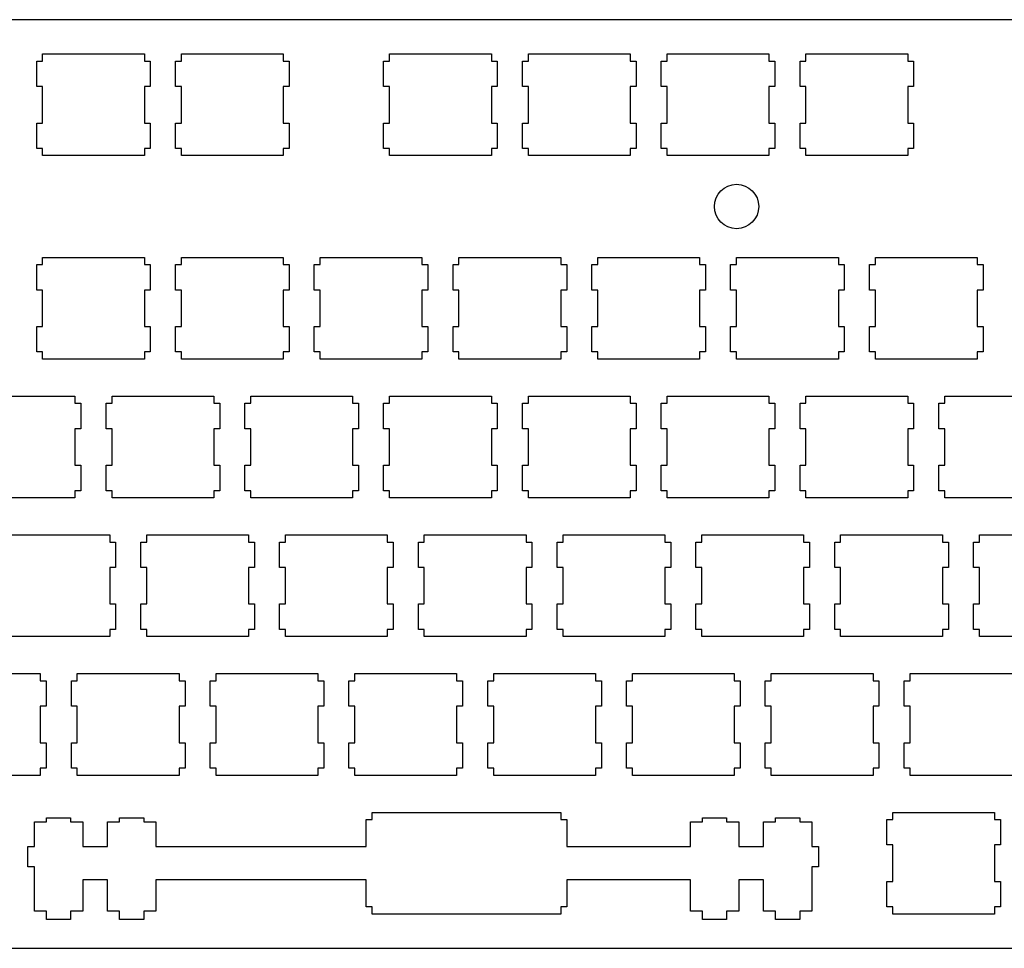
# Model space of a CAD drawing. Header units: inches. Extents: x -0.4 to 13.3, y 12 to 17.
# Tile 2 of 3: x 2.6 to 7.9, y 12 to 17. Entities that reach past the tile are written whole.
import ezdxf

# ---------------------------------------------------------------- set-up
doc = ezdxf.new("R2010")
doc.units = ezdxf.units.IN
doc.layers.add('BLACK', color=1, linetype='CONTINUOUS')

msp = doc.modelspace()

# ---------------------------------------------------------------- linework, layer by layer
at = {"layer": 'BLACK'}
for p, q in [((13.225, 16.995), (-0.275, 16.995)), ((2.693, 16.6336), (2.693, 16.7714)), ((2.693, 16.7714), (2.725, 16.7714)), ((2.725, 16.81), (3.275, 16.81)), ((2.725, 16.7714), (2.725, 16.81)), ((3.275, 16.81), (3.275, 16.7714)), ((3.275, 16.7714), (3.307, 16.7714)), ((3.307, 16.7714), (3.307, 16.6336)), ((3.443, 16.6336), (3.443, 16.7714)), ((3.443, 16.7714), (3.475, 16.7714)), ((3.475, 16.81), (4.025, 16.81)), ((3.475, 16.7714), (3.475, 16.81)), ((4.025, 16.81), (4.025, 16.7714)), ((4.025, 16.7714), (4.057, 16.7714)), ((4.057, 16.7714), (4.057, 16.6336)), ((4.568, 16.6336), (4.568, 16.7714)), ((4.568, 16.7714), (4.6, 16.7714)), ((4.6, 16.81), (5.15, 16.81)), ((4.6, 16.7714), (4.6, 16.81)), ((5.15, 16.81), (5.15, 16.7714)), ((5.15, 16.7714), (5.182, 16.7714)), ((5.182, 16.7714), (5.182, 16.6336)), ((5.318, 16.6336), (5.318, 16.7714)), ((5.318, 16.7714), (5.35, 16.7714)), ((5.35, 16.81), (5.9, 16.81)), ((5.35, 16.7714), (5.35, 16.81)), ((5.9, 16.81), (5.9, 16.7714)), ((5.9, 16.7714), (5.932, 16.7714)), ((5.932, 16.7714), (5.932, 16.6336)), ((6.068, 16.6336), (6.068, 16.7714)), ((6.068, 16.7714), (6.1, 16.7714)), ((6.1, 16.81), (6.65, 16.81)), ((6.1, 16.7714), (6.1, 16.81)), ((6.65, 16.81), (6.65, 16.7714)), ((6.65, 16.7714), (6.682, 16.7714)), ((6.682, 16.7714), (6.682, 16.6336)), ((6.818, 16.6336), (6.818, 16.7714)), ((6.818, 16.7714), (6.85, 16.7714)), ((6.85, 16.81), (7.4, 16.81)), ((6.85, 16.7714), (6.85, 16.81)), ((7.4, 16.81), (7.4, 16.7714)), ((7.4, 16.7714), (7.432, 16.7714)), ((7.432, 16.7714), (7.432, 16.6336)), ((2.725, 16.6336), (2.693, 16.6336)), ((2.725, 16.4364), (2.725, 16.6336)), ((3.307, 16.6336), (3.275, 16.6336)), ((3.275, 16.6336), (3.275, 16.4364)), ((3.475, 16.6336), (3.443, 16.6336)), ((3.475, 16.4364), (3.475, 16.6336)), ((4.057, 16.6336), (4.025, 16.6336)), ((4.025, 16.6336), (4.025, 16.4364)), ((4.6, 16.6336), (4.568, 16.6336)), ((4.6, 16.4364), (4.6, 16.6336)), ((5.182, 16.6336), (5.15, 16.6336)), ((5.15, 16.6336), (5.15, 16.4364)), ((5.35, 16.6336), (5.318, 16.6336)), ((5.35, 16.4364), (5.35, 16.6336)), ((5.932, 16.6336), (5.9, 16.6336)), ((5.9, 16.6336), (5.9, 16.4364)), ((6.1, 16.6336), (6.068, 16.6336)), ((6.1, 16.4364), (6.1, 16.6336)), ((6.682, 16.6336), (6.65, 16.6336)), ((6.65, 16.6336), (6.65, 16.4364)), ((6.85, 16.6336), (6.818, 16.6336)), ((6.85, 16.4364), (6.85, 16.6336)), ((7.432, 16.6336), (7.4, 16.6336)), ((7.4, 16.6336), (7.4, 16.4364)), ((2.693, 16.2986), (2.693, 16.4364)), ((2.693, 16.4364), (2.725, 16.4364)), ((3.275, 16.4364), (3.307, 16.4364)), ((3.307, 16.4364), (3.307, 16.2986)), ((3.443, 16.2986), (3.443, 16.4364)), ((3.443, 16.4364), (3.475, 16.4364)), ((4.025, 16.4364), (4.057, 16.4364)), ((4.057, 16.4364), (4.057, 16.2986)), ((4.568, 16.2986), (4.568, 16.4364)), ((4.568, 16.4364), (4.6, 16.4364)), ((5.15, 16.4364), (5.182, 16.4364)), ((5.182, 16.4364), (5.182, 16.2986)), ((5.318, 16.2986), (5.318, 16.4364)), ((5.318, 16.4364), (5.35, 16.4364)), ((5.9, 16.4364), (5.932, 16.4364)), ((5.932, 16.4364), (5.932, 16.2986)), ((6.068, 16.2986), (6.068, 16.4364)), ((6.068, 16.4364), (6.1, 16.4364)), ((6.65, 16.4364), (6.682, 16.4364)), ((6.682, 16.4364), (6.682, 16.2986)), ((6.818, 16.2986), (6.818, 16.4364)), ((6.818, 16.4364), (6.85, 16.4364)), ((7.4, 16.4364), (7.432, 16.4364)), ((7.432, 16.4364), (7.432, 16.2986)), ((2.725, 16.2986), (2.693, 16.2986)), ((2.725, 16.26), (2.725, 16.2986)), ((3.307, 16.2986), (3.275, 16.2986)), ((3.275, 16.2986), (3.275, 16.26)), ((3.475, 16.2986), (3.443, 16.2986)), ((3.475, 16.26), (3.475, 16.2986)), ((4.057, 16.2986), (4.025, 16.2986)), ((4.025, 16.2986), (4.025, 16.26)), ((4.6, 16.2986), (4.568, 16.2986)), ((4.6, 16.26), (4.6, 16.2986)), ((5.182, 16.2986), (5.15, 16.2986)), ((5.15, 16.2986), (5.15, 16.26)), ((5.35, 16.2986), (5.318, 16.2986)), ((5.35, 16.26), (5.35, 16.2986)), ((5.932, 16.2986), (5.9, 16.2986)), ((5.9, 16.2986), (5.9, 16.26)), ((6.1, 16.2986), (6.068, 16.2986)), ((6.1, 16.26), (6.1, 16.2986)), ((6.682, 16.2986), (6.65, 16.2986)), ((6.65, 16.2986), (6.65, 16.26)), ((6.85, 16.2986), (6.818, 16.2986)), ((6.85, 16.26), (6.85, 16.2986)), ((7.432, 16.2986), (7.4, 16.2986)), ((7.4, 16.2986), (7.4, 16.26)), ((3.275, 16.26), (2.725, 16.26)), ((4.025, 16.26), (3.475, 16.26)), ((5.15, 16.26), (4.6, 16.26)), ((5.9, 16.26), (5.35, 16.26)), ((6.65, 16.26), (6.1, 16.26)), ((7.4, 16.26), (6.85, 16.26)), ((2.725, 15.6714), (2.725, 15.71)), ((2.725, 15.71), (3.275, 15.71)), ((3.275, 15.71), (3.275, 15.6714)), ((3.475, 15.6714), (3.475, 15.71)), ((3.475, 15.71), (4.025, 15.71)), ((4.025, 15.71), (4.025, 15.6714)), ((4.225, 15.71), (4.775, 15.71)), ((4.225, 15.6714), (4.225, 15.71)), ((4.775, 15.71), (4.775, 15.6714)), ((4.975, 15.71), (5.525, 15.71)), ((4.975, 15.6714), (4.975, 15.71)), ((5.525, 15.71), (5.525, 15.6714)), ((5.725, 15.71), (6.275, 15.71)), ((5.725, 15.6714), (5.725, 15.71)), ((6.275, 15.71), (6.275, 15.6714)), ((6.475, 15.71), (7.025, 15.71)), ((6.475, 15.6714), (6.475, 15.71)), ((7.025, 15.71), (7.025, 15.6714)), ((7.225, 15.71), (7.775, 15.71)), ((7.225, 15.6714), (7.225, 15.71)), ((7.775, 15.71), (7.775, 15.6714)), ((2.693, 15.5336), (2.693, 15.6714)), ((2.693, 15.6714), (2.725, 15.6714)), ((3.275, 15.6714), (3.307, 15.6714)), ((3.307, 15.6714), (3.307, 15.5336)), ((3.443, 15.5336), (3.443, 15.6714)), ((3.443, 15.6714), (3.475, 15.6714)), ((4.025, 15.6714), (4.057, 15.6714)), ((4.057, 15.6714), (4.057, 15.5336)), ((4.193, 15.5336), (4.193, 15.6714)), ((4.193, 15.6714), (4.225, 15.6714)), ((4.775, 15.6714), (4.807, 15.6714)), ((4.807, 15.6714), (4.807, 15.5336)), ((4.943, 15.5336), (4.943, 15.6714)), ((4.943, 15.6714), (4.975, 15.6714)), ((5.525, 15.6714), (5.557, 15.6714)), ((5.557, 15.6714), (5.557, 15.5336)), ((5.693, 15.5336), (5.693, 15.6714)), ((5.693, 15.6714), (5.725, 15.6714)), ((6.275, 15.6714), (6.307, 15.6714)), ((6.307, 15.6714), (6.307, 15.5336)), ((6.443, 15.5336), (6.443, 15.6714)), ((6.443, 15.6714), (6.475, 15.6714)), ((7.025, 15.6714), (7.057, 15.6714)), ((7.057, 15.6714), (7.057, 15.5336)), ((7.193, 15.5336), (7.193, 15.6714)), ((7.193, 15.6714), (7.225, 15.6714)), ((7.775, 15.6714), (7.807, 15.6714)), ((7.807, 15.6714), (7.807, 15.5336)), ((2.725, 15.5336), (2.693, 15.5336)), ((2.725, 15.3364), (2.725, 15.5336)), ((3.307, 15.5336), (3.275, 15.5336)), ((3.275, 15.5336), (3.275, 15.3364)), ((3.475, 15.5336), (3.443, 15.5336)), ((3.475, 15.3364), (3.475, 15.5336)), ((4.057, 15.5336), (4.025, 15.5336)), ((4.025, 15.5336), (4.025, 15.3364)), ((4.225, 15.5336), (4.193, 15.5336)), ((4.225, 15.3364), (4.225, 15.5336)), ((4.807, 15.5336), (4.775, 15.5336)), ((4.775, 15.5336), (4.775, 15.3364)), ((4.975, 15.5336), (4.943, 15.5336)), ((4.975, 15.3364), (4.975, 15.5336)), ((5.557, 15.5336), (5.525, 15.5336)), ((5.525, 15.5336), (5.525, 15.3364)), ((5.725, 15.5336), (5.693, 15.5336)), ((5.725, 15.3364), (5.725, 15.5336)), ((6.307, 15.5336), (6.275, 15.5336)), ((6.275, 15.5336), (6.275, 15.3364)), ((6.475, 15.5336), (6.443, 15.5336)), ((6.475, 15.3364), (6.475, 15.5336)), ((7.057, 15.5336), (7.025, 15.5336)), ((7.025, 15.5336), (7.025, 15.3364)), ((7.225, 15.5336), (7.193, 15.5336)), ((7.225, 15.3364), (7.225, 15.5336)), ((7.807, 15.5336), (7.775, 15.5336)), ((7.775, 15.5336), (7.775, 15.3364)), ((2.693, 15.1986), (2.693, 15.3364)), ((2.693, 15.3364), (2.725, 15.3364)), ((3.275, 15.3364), (3.307, 15.3364)), ((3.307, 15.3364), (3.307, 15.1986)), ((3.443, 15.1986), (3.443, 15.3364)), ((3.443, 15.3364), (3.475, 15.3364)), ((4.025, 15.3364), (4.057, 15.3364)), ((4.057, 15.3364), (4.057, 15.1986)), ((4.193, 15.1986), (4.193, 15.3364)), ((4.193, 15.3364), (4.225, 15.3364)), ((4.775, 15.3364), (4.807, 15.3364)), ((4.807, 15.3364), (4.807, 15.1986)), ((4.943, 15.1986), (4.943, 15.3364)), ((4.943, 15.3364), (4.975, 15.3364)), ((5.525, 15.3364), (5.557, 15.3364)), ((5.557, 15.3364), (5.557, 15.1986)), ((5.693, 15.1986), (5.693, 15.3364)), ((5.693, 15.3364), (5.725, 15.3364)), ((6.275, 15.3364), (6.307, 15.3364)), ((6.307, 15.3364), (6.307, 15.1986)), ((6.443, 15.1986), (6.443, 15.3364)), ((6.443, 15.3364), (6.475, 15.3364)), ((7.025, 15.3364), (7.057, 15.3364)), ((7.057, 15.3364), (7.057, 15.1986)), ((7.193, 15.1986), (7.193, 15.3364)), ((7.193, 15.3364), (7.225, 15.3364)), ((7.775, 15.3364), (7.807, 15.3364)), ((7.807, 15.3364), (7.807, 15.1986)), ((2.725, 15.1986), (2.693, 15.1986)), ((2.725, 15.16), (2.725, 15.1986)), ((3.307, 15.1986), (3.275, 15.1986)), ((3.275, 15.1986), (3.275, 15.16)), ((3.475, 15.1986), (3.443, 15.1986)), ((3.475, 15.16), (3.475, 15.1986)), ((4.057, 15.1986), (4.025, 15.1986)), ((4.025, 15.1986), (4.025, 15.16)), ((4.225, 15.1986), (4.193, 15.1986)), ((4.225, 15.16), (4.225, 15.1986)), ((4.807, 15.1986), (4.775, 15.1986)), ((4.775, 15.1986), (4.775, 15.16)), ((4.975, 15.1986), (4.943, 15.1986)), ((4.975, 15.16), (4.975, 15.1986)), ((5.557, 15.1986), (5.525, 15.1986)), ((5.525, 15.1986), (5.525, 15.16)), ((5.725, 15.1986), (5.693, 15.1986)), ((5.725, 15.16), (5.725, 15.1986)), ((6.307, 15.1986), (6.275, 15.1986)), ((6.275, 15.1986), (6.275, 15.16)), ((6.475, 15.1986), (6.443, 15.1986)), ((6.475, 15.16), (6.475, 15.1986)), ((7.057, 15.1986), (7.025, 15.1986)), ((7.025, 15.1986), (7.025, 15.16)), ((7.225, 15.1986), (7.193, 15.1986)), ((7.225, 15.16), (7.225, 15.1986)), ((7.807, 15.1986), (7.775, 15.1986)), ((7.775, 15.1986), (7.775, 15.16)), ((3.275, 15.16), (2.725, 15.16)), ((4.025, 15.16), (3.475, 15.16)), ((4.775, 15.16), (4.225, 15.16)), ((5.525, 15.16), (4.975, 15.16)), ((6.275, 15.16), (5.725, 15.16)), ((7.025, 15.16), (6.475, 15.16)), ((7.775, 15.16), (7.225, 15.16)), ((2.35, 14.96), (2.9, 14.96)), ((2.9, 14.96), (2.9, 14.9214)), ((3.1, 14.96), (3.65, 14.96)), ((3.1, 14.9214), (3.1, 14.96)), ((3.65, 14.96), (3.65, 14.9214)), ((3.85, 14.96), (4.4, 14.96)), ((3.85, 14.9214), (3.85, 14.96)), ((4.4, 14.96), (4.4, 14.9214)), ((4.6, 14.96), (5.15, 14.96)), ((4.6, 14.9214), (4.6, 14.96)), ((5.15, 14.96), (5.15, 14.9214)), ((5.35, 14.96), (5.9, 14.96)), ((5.35, 14.9214), (5.35, 14.96)), ((5.9, 14.96), (5.9, 14.9214)), ((6.1, 14.96), (6.65, 14.96)), ((6.1, 14.9214), (6.1, 14.96)), ((6.65, 14.96), (6.65, 14.9214)), ((6.85, 14.96), (7.4, 14.96)), ((6.85, 14.9214), (6.85, 14.96)), ((7.4, 14.96), (7.4, 14.9214)), ((7.6, 14.96), (8.15, 14.96)), ((7.6, 14.9214), (7.6, 14.96)), ((2.9, 14.9214), (2.932, 14.9214)), ((2.932, 14.9214), (2.932, 14.7836)), ((3.068, 14.7836), (3.068, 14.9214)), ((3.068, 14.9214), (3.1, 14.9214)), ((3.65, 14.9214), (3.682, 14.9214)), ((3.682, 14.9214), (3.682, 14.7836)), ((3.818, 14.7836), (3.818, 14.9214)), ((3.818, 14.9214), (3.85, 14.9214)), ((4.4, 14.9214), (4.432, 14.9214)), ((4.432, 14.9214), (4.432, 14.7836)), ((4.568, 14.7836), (4.568, 14.9214)), ((4.568, 14.9214), (4.6, 14.9214)), ((5.15, 14.9214), (5.182, 14.9214)), ((5.182, 14.9214), (5.182, 14.7836)), ((5.318, 14.7836), (5.318, 14.9214)), ((5.318, 14.9214), (5.35, 14.9214)), ((5.9, 14.9214), (5.932, 14.9214)), ((5.932, 14.9214), (5.932, 14.7836)), ((6.068, 14.7836), (6.068, 14.9214)), ((6.068, 14.9214), (6.1, 14.9214)), ((6.65, 14.9214), (6.682, 14.9214)), ((6.682, 14.9214), (6.682, 14.7836)), ((6.818, 14.7836), (6.818, 14.9214)), ((6.818, 14.9214), (6.85, 14.9214)), ((7.4, 14.9214), (7.432, 14.9214)), ((7.432, 14.9214), (7.432, 14.7836)), ((7.568, 14.7836), (7.568, 14.9214)), ((7.568, 14.9214), (7.6, 14.9214)), ((2.932, 14.7836), (2.9, 14.7836)), ((2.9, 14.7836), (2.9, 14.5864)), ((3.1, 14.7836), (3.068, 14.7836)), ((3.1, 14.5864), (3.1, 14.7836)), ((3.682, 14.7836), (3.65, 14.7836)), ((3.65, 14.7836), (3.65, 14.5864)), ((3.85, 14.7836), (3.818, 14.7836)), ((3.85, 14.5864), (3.85, 14.7836)), ((4.432, 14.7836), (4.4, 14.7836)), ((4.4, 14.7836), (4.4, 14.5864)), ((4.6, 14.7836), (4.568, 14.7836)), ((4.6, 14.5864), (4.6, 14.7836)), ((5.182, 14.7836), (5.15, 14.7836)), ((5.15, 14.7836), (5.15, 14.5864)), ((5.35, 14.7836), (5.318, 14.7836)), ((5.35, 14.5864), (5.35, 14.7836)), ((5.932, 14.7836), (5.9, 14.7836)), ((5.9, 14.7836), (5.9, 14.5864)), ((6.1, 14.7836), (6.068, 14.7836)), ((6.1, 14.5864), (6.1, 14.7836)), ((6.682, 14.7836), (6.65, 14.7836)), ((6.65, 14.7836), (6.65, 14.5864)), ((6.85, 14.7836), (6.818, 14.7836)), ((6.85, 14.5864), (6.85, 14.7836)), ((7.432, 14.7836), (7.4, 14.7836)), ((7.4, 14.7836), (7.4, 14.5864)), ((7.6, 14.7836), (7.568, 14.7836)), ((7.6, 14.5864), (7.6, 14.7836)), ((2.9, 14.5864), (2.932, 14.5864)), ((2.932, 14.5864), (2.932, 14.4486)), ((3.068, 14.4486), (3.068, 14.5864)), ((3.068, 14.5864), (3.1, 14.5864)), ((3.65, 14.5864), (3.682, 14.5864)), ((3.682, 14.5864), (3.682, 14.4486)), ((3.818, 14.4486), (3.818, 14.5864)), ((3.818, 14.5864), (3.85, 14.5864)), ((4.4, 14.5864), (4.432, 14.5864)), ((4.432, 14.5864), (4.432, 14.4486)), ((4.568, 14.4486), (4.568, 14.5864)), ((4.568, 14.5864), (4.6, 14.5864)), ((5.15, 14.5864), (5.182, 14.5864)), ((5.182, 14.5864), (5.182, 14.4486)), ((5.318, 14.4486), (5.318, 14.5864)), ((5.318, 14.5864), (5.35, 14.5864)), ((5.9, 14.5864), (5.932, 14.5864)), ((5.932, 14.5864), (5.932, 14.4486)), ((6.068, 14.4486), (6.068, 14.5864)), ((6.068, 14.5864), (6.1, 14.5864)), ((6.65, 14.5864), (6.682, 14.5864)), ((6.682, 14.5864), (6.682, 14.4486)), ((6.818, 14.4486), (6.818, 14.5864)), ((6.818, 14.5864), (6.85, 14.5864)), ((7.4, 14.5864), (7.432, 14.5864)), ((7.432, 14.5864), (7.432, 14.4486)), ((7.568, 14.4486), (7.568, 14.5864)), ((7.568, 14.5864), (7.6, 14.5864)), ((2.932, 14.4486), (2.9, 14.4486)), ((2.9, 14.4486), (2.9, 14.41)), ((3.1, 14.4486), (3.068, 14.4486)), ((3.1, 14.41), (3.1, 14.4486)), ((3.682, 14.4486), (3.65, 14.4486)), ((3.65, 14.4486), (3.65, 14.41)), ((3.85, 14.4486), (3.818, 14.4486)), ((3.85, 14.41), (3.85, 14.4486)), ((4.432, 14.4486), (4.4, 14.4486)), ((4.4, 14.4486), (4.4, 14.41)), ((4.6, 14.4486), (4.568, 14.4486)), ((4.6, 14.41), (4.6, 14.4486)), ((5.182, 14.4486), (5.15, 14.4486)), ((5.15, 14.4486), (5.15, 14.41)), ((5.35, 14.4486), (5.318, 14.4486)), ((5.35, 14.41), (5.35, 14.4486)), ((5.932, 14.4486), (5.9, 14.4486)), ((5.9, 14.4486), (5.9, 14.41)), ((6.1, 14.4486), (6.068, 14.4486)), ((6.1, 14.41), (6.1, 14.4486)), ((6.682, 14.4486), (6.65, 14.4486)), ((6.65, 14.4486), (6.65, 14.41)), ((6.85, 14.4486), (6.818, 14.4486)), ((6.85, 14.41), (6.85, 14.4486)), ((7.432, 14.4486), (7.4, 14.4486)), ((7.4, 14.4486), (7.4, 14.41)), ((7.6, 14.4486), (7.568, 14.4486)), ((7.6, 14.41), (7.6, 14.4486)), ((2.9, 14.41), (2.35, 14.41)), ((3.65, 14.41), (3.1, 14.41)), ((4.4, 14.41), (3.85, 14.41)), ((5.15, 14.41), (4.6, 14.41)), ((5.9, 14.41), (5.35, 14.41)), ((6.65, 14.41), (6.1, 14.41)), ((7.4, 14.41), (6.85, 14.41)), ((8.15, 14.41), (7.6, 14.41)), ((2.5375, 14.21), (3.0875, 14.21)), ((3.0875, 14.21), (3.0875, 14.1714)), ((3.2875, 14.21), (3.8375, 14.21)), ((3.2875, 14.1714), (3.2875, 14.21)), ((3.8375, 14.21), (3.8375, 14.1714)), ((4.0375, 14.21), (4.5875, 14.21)), ((4.0375, 14.1714), (4.0375, 14.21)), ((4.5875, 14.21), (4.5875, 14.1714)), ((4.7875, 14.21), (5.3375, 14.21)), ((4.7875, 14.1714), (4.7875, 14.21)), ((5.3375, 14.21), (5.3375, 14.1714)), ((5.5375, 14.21), (6.0875, 14.21)), ((5.5375, 14.1714), (5.5375, 14.21)), ((6.0875, 14.21), (6.0875, 14.1714)), ((6.2875, 14.21), (6.8375, 14.21)), ((6.2875, 14.1714), (6.2875, 14.21)), ((6.8375, 14.21), (6.8375, 14.1714)), ((7.0375, 14.21), (7.5875, 14.21)), ((7.0375, 14.1714), (7.0375, 14.21)), ((7.5875, 14.21), (7.5875, 14.1714)), ((7.7875, 14.21), (8.3375, 14.21)), ((7.7875, 14.1714), (7.7875, 14.21)), ((3.0875, 14.1714), (3.1195, 14.1714)), ((3.1195, 14.1714), (3.1195, 14.0336)), ((3.2555, 14.0336), (3.2555, 14.1714)), ((3.2555, 14.1714), (3.2875, 14.1714)), ((3.8375, 14.1714), (3.8695, 14.1714)), ((3.8695, 14.1714), (3.8695, 14.0336)), ((4.0055, 14.0336), (4.0055, 14.1714)), ((4.0055, 14.1714), (4.0375, 14.1714)), ((4.5875, 14.1714), (4.6195, 14.1714)), ((4.6195, 14.1714), (4.6195, 14.0336)), ((4.7555, 14.0336), (4.7555, 14.1714)), ((4.7555, 14.1714), (4.7875, 14.1714)), ((5.3375, 14.1714), (5.3695, 14.1714)), ((5.3695, 14.1714), (5.3695, 14.0336)), ((5.5055, 14.0336), (5.5055, 14.1714)), ((5.5055, 14.1714), (5.5375, 14.1714)), ((6.0875, 14.1714), (6.1195, 14.1714)), ((6.1195, 14.1714), (6.1195, 14.0336)), ((6.2555, 14.0336), (6.2555, 14.1714)), ((6.2555, 14.1714), (6.2875, 14.1714)), ((6.8375, 14.1714), (6.8695, 14.1714)), ((6.8695, 14.1714), (6.8695, 14.0336)), ((7.0055, 14.0336), (7.0055, 14.1714)), ((7.0055, 14.1714), (7.0375, 14.1714)), ((7.5875, 14.1714), (7.6195, 14.1714)), ((7.6195, 14.1714), (7.6195, 14.0336)), ((7.7555, 14.0336), (7.7555, 14.1714)), ((7.7555, 14.1714), (7.7875, 14.1714)), ((3.1195, 14.0336), (3.0875, 14.0336)), ((3.0875, 14.0336), (3.0875, 13.8364)), ((3.2875, 14.0336), (3.2555, 14.0336)), ((3.2875, 13.8364), (3.2875, 14.0336)), ((3.8695, 14.0336), (3.8375, 14.0336)), ((3.8375, 14.0336), (3.8375, 13.8364)), ((4.0375, 14.0336), (4.0055, 14.0336)), ((4.0375, 13.8364), (4.0375, 14.0336)), ((4.6195, 14.0336), (4.5875, 14.0336)), ((4.5875, 14.0336), (4.5875, 13.8364)), ((4.7875, 14.0336), (4.7555, 14.0336)), ((4.7875, 13.8364), (4.7875, 14.0336)), ((5.3695, 14.0336), (5.3375, 14.0336)), ((5.3375, 14.0336), (5.3375, 13.8364)), ((5.5375, 14.0336), (5.5055, 14.0336)), ((5.5375, 13.8364), (5.5375, 14.0336)), ((6.1195, 14.0336), (6.0875, 14.0336)), ((6.0875, 14.0336), (6.0875, 13.8364)), ((6.2875, 14.0336), (6.2555, 14.0336)), ((6.2875, 13.8364), (6.2875, 14.0336)), ((6.8695, 14.0336), (6.8375, 14.0336)), ((6.8375, 14.0336), (6.8375, 13.8364)), ((7.0375, 14.0336), (7.0055, 14.0336)), ((7.0375, 13.8364), (7.0375, 14.0336)), ((7.6195, 14.0336), (7.5875, 14.0336)), ((7.5875, 14.0336), (7.5875, 13.8364)), ((7.7875, 14.0336), (7.7555, 14.0336)), ((7.7875, 13.8364), (7.7875, 14.0336)), ((3.0875, 13.8364), (3.1195, 13.8364)), ((3.1195, 13.8364), (3.1195, 13.6986)), ((3.2555, 13.6986), (3.2555, 13.8364)), ((3.2555, 13.8364), (3.2875, 13.8364)), ((3.8375, 13.8364), (3.8695, 13.8364)), ((3.8695, 13.8364), (3.8695, 13.6986)), ((4.0055, 13.6986), (4.0055, 13.8364)), ((4.0055, 13.8364), (4.0375, 13.8364)), ((4.5875, 13.8364), (4.6195, 13.8364)), ((4.6195, 13.8364), (4.6195, 13.6986)), ((4.7555, 13.6986), (4.7555, 13.8364)), ((4.7555, 13.8364), (4.7875, 13.8364)), ((5.3375, 13.8364), (5.3695, 13.8364)), ((5.3695, 13.8364), (5.3695, 13.6986)), ((5.5055, 13.6986), (5.5055, 13.8364)), ((5.5055, 13.8364), (5.5375, 13.8364)), ((6.0875, 13.8364), (6.1195, 13.8364)), ((6.1195, 13.8364), (6.1195, 13.6986)), ((6.2555, 13.6986), (6.2555, 13.8364)), ((6.2555, 13.8364), (6.2875, 13.8364)), ((6.8375, 13.8364), (6.8695, 13.8364)), ((6.8695, 13.8364), (6.8695, 13.6986)), ((7.0055, 13.6986), (7.0055, 13.8364)), ((7.0055, 13.8364), (7.0375, 13.8364)), ((7.5875, 13.8364), (7.6195, 13.8364)), ((7.6195, 13.8364), (7.6195, 13.6986)), ((7.7555, 13.6986), (7.7555, 13.8364)), ((7.7555, 13.8364), (7.7875, 13.8364)), ((3.1195, 13.6986), (3.0875, 13.6986)), ((3.0875, 13.6986), (3.0875, 13.66)), ((3.2875, 13.6986), (3.2555, 13.6986)), ((3.2875, 13.66), (3.2875, 13.6986)), ((3.8695, 13.6986), (3.8375, 13.6986)), ((3.8375, 13.6986), (3.8375, 13.66)), ((4.0375, 13.6986), (4.0055, 13.6986)), ((4.0375, 13.66), (4.0375, 13.6986)), ((4.6195, 13.6986), (4.5875, 13.6986)), ((4.5875, 13.6986), (4.5875, 13.66)), ((4.7875, 13.6986), (4.7555, 13.6986)), ((4.7875, 13.66), (4.7875, 13.6986)), ((5.3695, 13.6986), (5.3375, 13.6986)), ((5.3375, 13.6986), (5.3375, 13.66)), ((5.5375, 13.6986), (5.5055, 13.6986)), ((5.5375, 13.66), (5.5375, 13.6986)), ((6.1195, 13.6986), (6.0875, 13.6986)), ((6.0875, 13.6986), (6.0875, 13.66)), ((6.2875, 13.6986), (6.2555, 13.6986)), ((6.2875, 13.66), (6.2875, 13.6986)), ((6.8695, 13.6986), (6.8375, 13.6986)), ((6.8375, 13.6986), (6.8375, 13.66)), ((7.0375, 13.6986), (7.0055, 13.6986)), ((7.0375, 13.66), (7.0375, 13.6986)), ((7.6195, 13.6986), (7.5875, 13.6986)), ((7.5875, 13.6986), (7.5875, 13.66)), ((7.7875, 13.6986), (7.7555, 13.6986)), ((7.7875, 13.66), (7.7875, 13.6986)), ((3.0875, 13.66), (2.5375, 13.66)), ((3.8375, 13.66), (3.2875, 13.66)), ((4.5875, 13.66), (4.0375, 13.66)), ((5.3375, 13.66), (4.7875, 13.66)), ((6.0875, 13.66), (5.5375, 13.66)), ((6.8375, 13.66), (6.2875, 13.66)), ((7.5875, 13.66), (7.0375, 13.66)), ((8.3375, 13.66), (7.7875, 13.66)), ((2.1625, 13.46), (2.7125, 13.46)), ((2.7125, 13.46), (2.7125, 13.4214)), ((2.7125, 13.4214), (2.7445, 13.4214)), ((2.7445, 13.4214), (2.7445, 13.2836)), ((2.8805, 13.2836), (2.8805, 13.4214)), ((2.8805, 13.4214), (2.9125, 13.4214)), ((2.9125, 13.46), (3.4625, 13.46)), ((2.9125, 13.4214), (2.9125, 13.46)), ((3.4625, 13.46), (3.4625, 13.4214)), ((3.4625, 13.4214), (3.4945, 13.4214)), ((3.4945, 13.4214), (3.4945, 13.2836)), ((3.6305, 13.2836), (3.6305, 13.4214)), ((3.6305, 13.4214), (3.6625, 13.4214)), ((3.6625, 13.46), (4.2125, 13.46)), ((3.6625, 13.4214), (3.6625, 13.46)), ((4.2125, 13.46), (4.2125, 13.4214)), ((4.2125, 13.4214), (4.2445, 13.4214)), ((4.2445, 13.4214), (4.2445, 13.2836)), ((4.3805, 13.2836), (4.3805, 13.4214)), ((4.3805, 13.4214), (4.4125, 13.4214)), ((4.4125, 13.46), (4.9625, 13.46)), ((4.4125, 13.4214), (4.4125, 13.46)), ((4.9625, 13.46), (4.9625, 13.4214)), ((4.9625, 13.4214), (4.9945, 13.4214)), ((4.9945, 13.4214), (4.9945, 13.2836)), ((5.1305, 13.2836), (5.1305, 13.4214)), ((5.1305, 13.4214), (5.1625, 13.4214)), ((5.1625, 13.46), (5.7125, 13.46)), ((5.1625, 13.4214), (5.1625, 13.46)), ((5.7125, 13.46), (5.7125, 13.4214)), ((5.7125, 13.4214), (5.7445, 13.4214)), ((5.7445, 13.4214), (5.7445, 13.2836)), ((5.8805, 13.2836), (5.8805, 13.4214)), ((5.8805, 13.4214), (5.9125, 13.4214)), ((5.9125, 13.46), (6.4625, 13.46)), ((5.9125, 13.4214), (5.9125, 13.46)), ((6.4625, 13.46), (6.4625, 13.4214)), ((6.4625, 13.4214), (6.4945, 13.4214)), ((6.4945, 13.4214), (6.4945, 13.2836)), ((6.6305, 13.2836), (6.6305, 13.4214)), ((6.6305, 13.4214), (6.6625, 13.4214)), ((6.6625, 13.46), (7.2125, 13.46)), ((6.6625, 13.4214), (6.6625, 13.46)), ((7.2125, 13.46), (7.2125, 13.4214)), ((7.2125, 13.4214), (7.2445, 13.4214)), ((7.2445, 13.4214), (7.2445, 13.2836)), ((7.3805, 13.2836), (7.3805, 13.4214)), ((7.3805, 13.4214), (7.4125, 13.4214)), ((7.4125, 13.46), (7.9625, 13.46)), ((7.4125, 13.4214), (7.4125, 13.46)), ((2.7445, 13.2836), (2.7125, 13.2836)), ((2.7125, 13.2836), (2.7125, 13.0864)), ((2.9125, 13.2836), (2.8805, 13.2836)), ((2.9125, 13.0864), (2.9125, 13.2836)), ((3.4945, 13.2836), (3.4625, 13.2836)), ((3.4625, 13.2836), (3.4625, 13.0864)), ((3.6625, 13.2836), (3.6305, 13.2836)), ((3.6625, 13.0864), (3.6625, 13.2836)), ((4.2445, 13.2836), (4.2125, 13.2836)), ((4.2125, 13.2836), (4.2125, 13.0864)), ((4.4125, 13.2836), (4.3805, 13.2836)), ((4.4125, 13.0864), (4.4125, 13.2836)), ((4.9945, 13.2836), (4.9625, 13.2836)), ((4.9625, 13.2836), (4.9625, 13.0864)), ((5.1625, 13.2836), (5.1305, 13.2836)), ((5.1625, 13.0864), (5.1625, 13.2836)), ((5.7445, 13.2836), (5.7125, 13.2836)), ((5.7125, 13.2836), (5.7125, 13.0864)), ((5.9125, 13.2836), (5.8805, 13.2836)), ((5.9125, 13.0864), (5.9125, 13.2836)), ((6.4945, 13.2836), (6.4625, 13.2836)), ((6.4625, 13.2836), (6.4625, 13.0864)), ((6.6625, 13.2836), (6.6305, 13.2836)), ((6.6625, 13.0864), (6.6625, 13.2836)), ((7.2445, 13.2836), (7.2125, 13.2836)), ((7.2125, 13.2836), (7.2125, 13.0864)), ((7.4125, 13.2836), (7.3805, 13.2836)), ((7.4125, 13.0864), (7.4125, 13.2836)), ((2.7125, 13.0864), (2.7445, 13.0864)), ((2.7445, 13.0864), (2.7445, 12.9486)), ((2.8805, 12.9486), (2.8805, 13.0864)), ((2.8805, 13.0864), (2.9125, 13.0864)), ((3.4625, 13.0864), (3.4945, 13.0864)), ((3.4945, 13.0864), (3.4945, 12.9486)), ((3.6305, 12.9486), (3.6305, 13.0864)), ((3.6305, 13.0864), (3.6625, 13.0864)), ((4.2125, 13.0864), (4.2445, 13.0864)), ((4.2445, 13.0864), (4.2445, 12.9486)), ((4.3805, 12.9486), (4.3805, 13.0864)), ((4.3805, 13.0864), (4.4125, 13.0864)), ((4.9625, 13.0864), (4.9945, 13.0864)), ((4.9945, 13.0864), (4.9945, 12.9486)), ((5.1305, 12.9486), (5.1305, 13.0864)), ((5.1305, 13.0864), (5.1625, 13.0864)), ((5.7125, 13.0864), (5.7445, 13.0864)), ((5.7445, 13.0864), (5.7445, 12.9486)), ((5.8805, 12.9486), (5.8805, 13.0864)), ((5.8805, 13.0864), (5.9125, 13.0864)), ((6.4625, 13.0864), (6.4945, 13.0864)), ((6.4945, 13.0864), (6.4945, 12.9486)), ((6.6305, 12.9486), (6.6305, 13.0864)), ((6.6305, 13.0864), (6.6625, 13.0864)), ((7.2125, 13.0864), (7.2445, 13.0864)), ((7.2445, 13.0864), (7.2445, 12.9486)), ((7.3805, 12.9486), (7.3805, 13.0864)), ((7.3805, 13.0864), (7.4125, 13.0864)), ((2.7445, 12.9486), (2.7125, 12.9486)), ((2.7125, 12.9486), (2.7125, 12.91)), ((2.9125, 12.9486), (2.8805, 12.9486)), ((2.9125, 12.91), (2.9125, 12.9486)), ((3.4945, 12.9486), (3.4625, 12.9486)), ((3.4625, 12.9486), (3.4625, 12.91)), ((3.6625, 12.9486), (3.6305, 12.9486)), ((3.6625, 12.91), (3.6625, 12.9486)), ((4.2445, 12.9486), (4.2125, 12.9486)), ((4.2125, 12.9486), (4.2125, 12.91)), ((4.4125, 12.9486), (4.3805, 12.9486)), ((4.4125, 12.91), (4.4125, 12.9486)), ((4.9945, 12.9486), (4.9625, 12.9486)), ((4.9625, 12.9486), (4.9625, 12.91)), ((5.1625, 12.9486), (5.1305, 12.9486)), ((5.1625, 12.91), (5.1625, 12.9486)), ((5.7445, 12.9486), (5.7125, 12.9486)), ((5.7125, 12.9486), (5.7125, 12.91)), ((5.9125, 12.9486), (5.8805, 12.9486)), ((5.9125, 12.91), (5.9125, 12.9486)), ((6.4945, 12.9486), (6.4625, 12.9486)), ((6.4625, 12.9486), (6.4625, 12.91)), ((6.6625, 12.9486), (6.6305, 12.9486)), ((6.6625, 12.91), (6.6625, 12.9486)), ((7.2445, 12.9486), (7.2125, 12.9486)), ((7.2125, 12.9486), (7.2125, 12.91)), ((7.4125, 12.9486), (7.3805, 12.9486)), ((7.4125, 12.91), (7.4125, 12.9486)), ((2.7125, 12.91), (2.1625, 12.91)), ((3.4625, 12.91), (2.9125, 12.91)), ((4.2125, 12.91), (3.6625, 12.91)), ((4.9625, 12.91), (4.4125, 12.91)), ((5.7125, 12.91), (5.1625, 12.91)), ((6.4625, 12.91), (5.9125, 12.91)), ((7.2125, 12.91), (6.6625, 12.91)), ((7.9625, 12.91), (7.4125, 12.91)), ((2.7463, 12.659), (2.7463, 12.68)), ((2.7463, 12.68), (2.8763, 12.68)), ((2.8763, 12.68), (2.8763, 12.659)), ((3.1413, 12.659), (3.1413, 12.68)), ((3.1413, 12.68), (3.2713, 12.68)), ((3.2713, 12.68), (3.2713, 12.659)), ((4.4743, 12.525), (4.4743, 12.6714)), ((4.4743, 12.6714), (4.5063, 12.6714)), ((4.5063, 12.71), (5.5251, 12.71)), ((4.5063, 12.6714), (4.5063, 12.71)), ((5.5251, 12.71), (5.5251, 12.6714)), ((5.5251, 12.6714), (5.5571, 12.6714)), ((5.5571, 12.6714), (5.5571, 12.525)), ((6.2913, 12.659), (6.2913, 12.68)), ((6.2913, 12.68), (6.4213, 12.68)), ((6.4213, 12.68), (6.4213, 12.659)), ((6.6863, 12.659), (6.6863, 12.68)), ((6.6863, 12.68), (6.8163, 12.68)), ((6.8163, 12.68), (6.8163, 12.659)), ((7.2868, 12.5336), (7.2868, 12.6714)), ((7.2868, 12.6714), (7.3188, 12.6714)), ((7.3188, 12.71), (7.8688, 12.71)), ((7.3188, 12.6714), (7.3188, 12.71)), ((7.8688, 12.71), (7.8688, 12.6714)), ((7.8688, 12.6714), (7.9008, 12.6714)), ((7.9008, 12.6714), (7.9008, 12.5336)), ((2.6803, 12.525), (2.6803, 12.659)), ((2.6803, 12.659), (2.7463, 12.659)), ((2.8763, 12.659), (2.9423, 12.659)), ((2.9423, 12.659), (2.9423, 12.525)), ((3.0753, 12.525), (3.0753, 12.659)), ((3.0753, 12.659), (3.1413, 12.659)), ((3.2713, 12.659), (3.3373, 12.659)), ((3.3373, 12.659), (3.3373, 12.525)), ((6.2253, 12.525), (6.2253, 12.659)), ((6.2253, 12.659), (6.2913, 12.659)), ((6.4213, 12.659), (6.4873, 12.659)), ((6.4873, 12.659), (6.4873, 12.525)), ((6.6203, 12.525), (6.6203, 12.659)), ((6.6203, 12.659), (6.6863, 12.659)), ((6.8163, 12.659), (6.8823, 12.659)), ((6.8823, 12.659), (6.8823, 12.525)), ((2.6453, 12.415), (2.6453, 12.525)), ((2.6453, 12.525), (2.6803, 12.525)), ((2.9423, 12.525), (3.0753, 12.525)), ((3.3373, 12.525), (4.4743, 12.525)), ((5.5571, 12.525), (6.2253, 12.525)), ((6.4873, 12.525), (6.6203, 12.525)), ((6.8823, 12.525), (6.9173, 12.525)), ((6.9173, 12.525), (6.9173, 12.415)), ((7.3188, 12.5336), (7.2868, 12.5336)), ((7.3188, 12.3364), (7.3188, 12.5336)), ((7.9008, 12.5336), (7.8688, 12.5336)), ((7.8688, 12.5336), (7.8688, 12.3364)), ((2.6803, 12.415), (2.6453, 12.415)), ((2.6803, 12.175), (2.6803, 12.415)), ((6.9173, 12.415), (6.8823, 12.415)), ((6.8823, 12.415), (6.8823, 12.175)), ((3.0753, 12.345), (2.9423, 12.345)), ((2.9423, 12.345), (2.9423, 12.175)), ((3.0753, 12.175), (3.0753, 12.345)), ((4.4743, 12.345), (3.3373, 12.345)), ((3.3373, 12.345), (3.3373, 12.175)), ((4.4743, 12.1986), (4.4743, 12.345)), ((6.2253, 12.345), (5.5571, 12.345)), ((5.5571, 12.345), (5.5571, 12.1986)), ((6.2253, 12.175), (6.2253, 12.345)), ((6.6203, 12.345), (6.4873, 12.345)), ((6.4873, 12.345), (6.4873, 12.175)), ((6.6203, 12.175), (6.6203, 12.345)), ((7.2868, 12.1986), (7.2868, 12.3364)), ((7.2868, 12.3364), (7.3188, 12.3364)), ((7.8688, 12.3364), (7.9008, 12.3364)), ((7.9008, 12.3364), (7.9008, 12.1986)), ((4.5063, 12.1986), (4.4743, 12.1986)), ((4.5063, 12.16), (4.5063, 12.1986)), ((5.5571, 12.1986), (5.5251, 12.1986)), ((5.5251, 12.1986), (5.5251, 12.16)), ((7.3188, 12.1986), (7.2868, 12.1986)), ((7.3188, 12.16), (7.3188, 12.1986)), ((7.9008, 12.1986), (7.8688, 12.1986)), ((7.8688, 12.1986), (7.8688, 12.16)), ((2.7463, 12.175), (2.6803, 12.175)), ((2.7463, 12.13), (2.7463, 12.175)), ((2.9423, 12.175), (2.8763, 12.175)), ((2.8763, 12.175), (2.8763, 12.13)), ((3.1413, 12.175), (3.0753, 12.175)), ((3.1413, 12.13), (3.1413, 12.175)), ((3.3373, 12.175), (3.2713, 12.175)), ((3.2713, 12.175), (3.2713, 12.13)), ((5.5251, 12.16), (4.5063, 12.16)), ((6.2913, 12.175), (6.2253, 12.175)), ((6.2913, 12.13), (6.2913, 12.175)), ((6.4873, 12.175), (6.4213, 12.175)), ((6.4213, 12.175), (6.4213, 12.13)), ((6.6863, 12.175), (6.6203, 12.175)), ((6.6863, 12.13), (6.6863, 12.175)), ((6.8823, 12.175), (6.8163, 12.175)), ((6.8163, 12.175), (6.8163, 12.13)), ((7.8688, 12.16), (7.3188, 12.16)), ((2.8763, 12.13), (2.7463, 12.13)), ((3.2713, 12.13), (3.1413, 12.13)), ((6.4213, 12.13), (6.2913, 12.13)), ((6.8163, 12.13), (6.6863, 12.13)), ((-0.275, 11.975), (13.225, 11.975))]:
    msp.add_line(p, q, dxfattribs=at)
msp.add_circle((6.475, 15.985), 0.12, dxfattribs=at)

doc.saveas('drawing.dxf')
